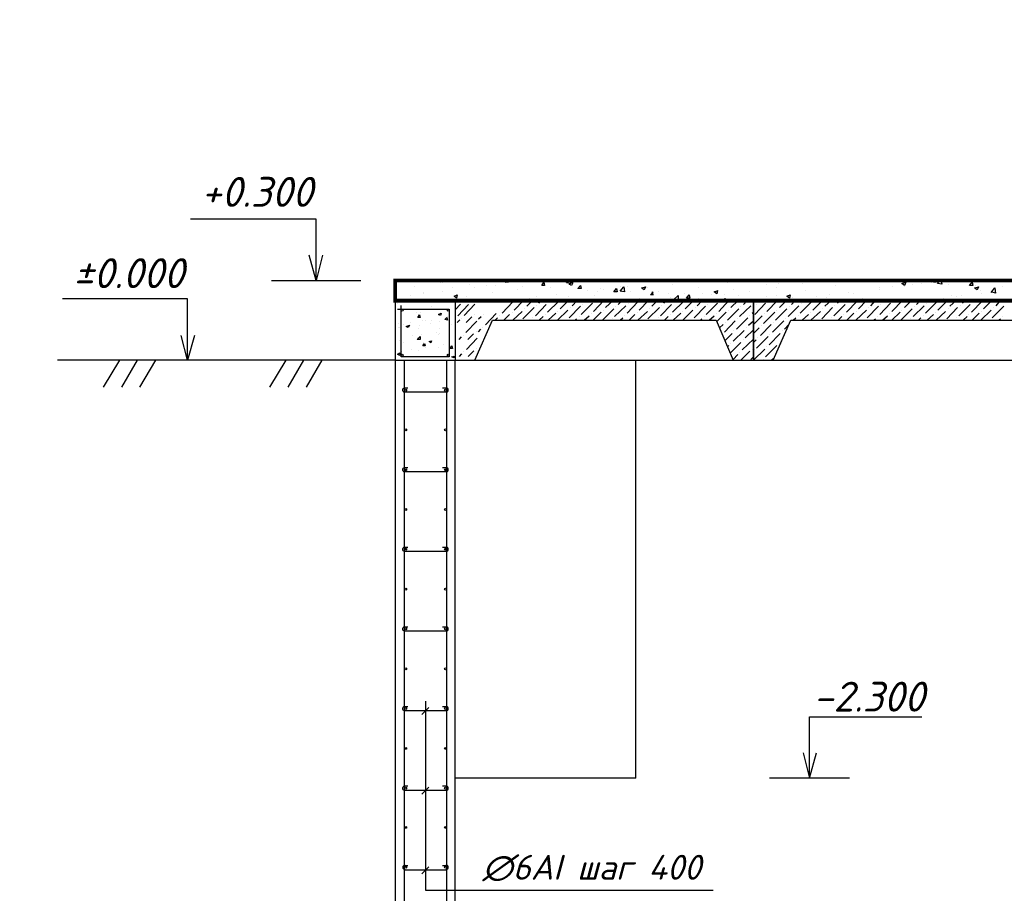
# Model space of a CAD drawing. Extents: x -119078 to 1619993, y 264752 to 340742.
# Tile 101 of 220: x 573802 to 583698, y 316906 to 325684. Entities that reach past the tile are written whole.
import ezdxf

# ---------------------------------------------------------------- set-up
doc = ezdxf.new("R2010")
doc.units = 0
doc.header["$MEASUREMENT"] = 0
for name, color, linetype in [('PDF _Геометрия', 250, 'Continuous'), ('PDF _Текст', 7, 'Continuous'), ('Ярлык', 1, 'Continuous')]:
    doc.layers.add(name, color=color, linetype=linetype)
doc.styles.add('ISO', font='times.ttf')
doc.styles.add('PDF ISOCPEUR Italic', font='isocpeui.ttf')

msp = doc.modelspace()

# ---------------------------------------------------------------- linework, layer by layer
at = {"layer": 'PDF _Геометрия', "color": 7, "lineweight": -3}
for p, q in [((576331.331, 323064.01), (577230.661, 323064.01)), ((578179.663, 322860.805), (577576.397, 322860.805)), ((577576.931, 322840.791), (577576.397, 313259.354)), ((581176.941, 322860.805), (578179.663, 322860.805)), ((581176.941, 322263.889), (581176.941, 322860.805)), ((578554.323, 322663.95), (580802.281, 322663.95)), ((580802.281, 322663.95), (580973.736, 322263.889)), ((577576.397, 322263.889), (574180.553, 322263.889)), ((577576.397, 322263.889), (578376.518, 322263.889)), ((578179.663, 313862.62), (578179.663, 322263.889)), ((579994.221, 318063.254), (579994.221, 322263.889)), ((580973.736, 322263.889), (581176.941, 322263.889)), ((579994.221, 318063.254), (578179.663, 318063.254)), ((582141.141, 318063.254), (581338.251, 318063.254))]:
    msp.add_line(p, q, dxfattribs=at)
for points in [[(576780.996, 323064.01), (576780.996, 323318.017), (576780.996, 323679.976), (575517.313, 323679.976)], [(576844.497, 323318.017), (576780.996, 323064.01), (576711.144, 323318.017)], [(575488.169, 322263.889), (575488.169, 322511.546), (575488.169, 322879.855), (574230.836, 322879.855)], [(578179.663, 322860.805), (578179.663, 322263.889), (578376.518, 322263.889), (578554.323, 322663.95), (578681.326, 322663.95)], [(575558.021, 322511.546), (575488.169, 322263.889), (575424.667, 322511.546)], [(574804.138, 322263.889), (574639.034, 321990.832)], [(574981.943, 322263.889), (574823.189, 321990.832)], [(575166.098, 322263.889), (575007.343, 321990.832)], [(576476.331, 322263.889), (576311.227, 321990.832)], [(576654.136, 322263.889), (576495.382, 321990.832)], [(576838.291, 322263.889), (576679.536, 321990.832)], [(577665.299, 322263.889), (577665.299, 313862.62)], [(578090.761, 322263.889), (578090.761, 313862.62)], [(578376.518, 322263.889), (580973.736, 322263.889)], [(581373.796, 322263.889), (583977.364, 322263.889)], [(578052.66, 321984.482), (578084.41, 321984.482)], [(578052.66, 321184.361), (578084.41, 321184.361)], [(578052.66, 320384.24), (578084.41, 320384.24)], [(578052.66, 319584.119), (578084.41, 319584.119)], [(577843.104, 318701.446), (577912.956, 318771.298)], [(577881.205, 318834.8), (577881.205, 316936.1), (580770.53, 316936.1)], [(578052.66, 318783.998), (578084.41, 318783.998)], [(581739.696, 318063.254), (581739.696, 318317.261), (581739.696, 318679.221), (582870.026, 318679.221)], [(581676.195, 318317.261), (581739.696, 318063.254), (581809.548, 318317.261)], [(578052.66, 317983.877), (578084.41, 317983.877)], [(577843.104, 317901.325), (577912.956, 317971.177)], [(577671.65, 317183.756), (577703.4, 317183.756)], [(578052.66, 317183.756), (578084.41, 317183.756)], [(578084.41, 317139.305), (578065.36, 317139.305), (577671.65, 317139.305)], [(577843.104, 317101.204), (577912.956, 317171.056)]]:
    msp.add_lwpolyline(points, dxfattribs=at)
msp.add_lwpolyline([(594277.332, 322663.95, 0, 0, 0), (594277.332, 323064.01, 38.101, 38.101, 0), (577576.397, 323064.01, 38.101, 38.101, 0), (577576.397, 322860.805, 38.101, 38.101, 0), (594277.332, 322860.805, 0, 0, 0), (593178.754, 322860.805, 0, 0, 0), (593178.754, 322263.889, 0, 0, 0), (593375.609, 322263.889, 0, 0, 0), (593553.414, 322663.95, 0, 0, 0)], format="xyseb", close=True, dxfattribs=at)
at = {"layer": 'PDF _Геометрия', "color": 8, "lineweight": -3, "true_color": 0x767676}
for points in [[(577773.252, 323051.31), (577773.252, 323051.31)], [(578033.609, 323038.61), (578033.609, 323038.61)], [(578046.309, 323038.61), (578046.309, 323038.61)], [(578319.367, 323025.909), (578319.367, 323025.909)], [(578446.37, 323044.96), (578446.37, 323044.96)], [(578605.124, 323064.01), (578617.824, 323051.31), (578624.174, 323064.01)], [(578706.727, 323064.01), (578713.077, 323044.96), (578681.326, 323044.96), (578694.026, 323064.01)], [(578687.676, 323038.61), (578687.676, 323038.61)], [(579335.393, 323064.01), (579341.743, 323032.259), (579297.292, 323038.61), (579316.343, 323064.01)], [(579360.794, 323038.61), (579348.093, 323013.209), (579322.693, 323025.909), (579360.794, 323044.96)], [(579335.393, 323051.31), (579335.393, 323051.31)], [(580154.564, 323051.31), (580154.564, 323051.31)], [(580205.366, 323051.31), (580205.366, 323051.31)], [(580364.12, 323019.559), (580364.12, 323019.559)], [(580630.827, 323057.66), (580630.827, 323057.66)], [(580916.584, 323038.61), (580916.584, 323038.61)], [(581303.944, 323019.559), (581303.944, 323019.559)], [(581430.948, 323032.259), (581430.948, 323032.259)], [(581621.453, 323057.66), (581621.453, 323057.66)], [(581665.904, 323032.259), (581665.904, 323032.259)], [(581951.661, 323064.01), (581964.362, 323051.31), (581970.712, 323064.01)], [(582319.971, 323057.66), (582319.971, 323057.66)], [(582593.028, 323044.96), (582593.028, 323044.96)], [(582770.833, 323025.909), (582770.833, 323025.909)], [(582866.085, 323032.259), (582866.085, 323032.259)], [(582961.338, 323038.61), (582961.338, 323038.61)], [(583012.139, 323064.01), (583012.139, 323044.96), (582986.738, 323044.96), (582999.439, 323064.01)], [(583062.94, 323064.01), (583069.29, 323025.909), (583024.839, 323032.259), (583050.24, 323064.01)], [(583139.142, 323019.559), (583139.142, 323019.559)], [(577773.252, 323006.859), (577773.252, 323006.859)], [(577855.804, 322943.357), (577855.804, 322943.357)], [(577855.804, 322930.657), (577855.804, 322930.657)], [(578046.309, 322956.057), (578046.309, 322956.057)], [(578147.912, 322994.158), (578147.912, 322994.158)], [(578370.168, 322994.158), (578370.168, 322994.158)], [(578497.171, 323013.209), (578497.171, 323013.209)], [(578554.323, 322943.357), (578554.323, 322943.357)], [(578586.073, 323013.209), (578586.073, 323013.209)], [(578808.329, 322975.108), (578808.329, 322975.108)], [(578859.131, 323006.859), (578859.131, 323006.859)], [(579068.686, 323013.209), (579068.686, 323013.209)], [(579132.188, 322994.158), (579132.188, 322994.158)], [(579195.689, 322924.307), (579195.689, 322924.307)], [(579405.245, 322981.458), (579405.245, 322981.458)], [(579513.198, 322962.408), (579513.198, 322962.408)], [(579608.45, 322949.707), (579608.45, 322949.707)], [(579640.201, 322981.458), (579640.201, 322981.458)], [(579671.952, 322968.758), (579671.952, 322968.758)], [(579837.056, 323006.859), (579837.056, 323006.859)], [(579849.756, 322949.707), (579849.756, 322949.707)], [(579906.908, 323000.509), (579906.908, 323000.509)], [(579945.009, 322956.057), (579945.009, 322956.057)], [(580110.113, 322987.808), (580110.113, 322987.808)], [(580173.615, 322917.956), (580141.864, 322917.956), (580167.265, 322949.707)], [(580167.265, 322917.956), (580160.915, 322949.707)], [(580218.066, 322949.707), (580218.066, 322949.707)], [(580326.019, 322937.007), (580326.019, 322937.007)], [(580484.773, 322937.007), (580484.773, 322937.007)], [(580624.477, 322987.808), (580624.477, 322987.808)], [(580662.578, 322930.657), (580662.578, 322930.657)], [(580757.83, 322924.307), (580757.83, 322924.307)], [(580814.982, 322962.408), (580808.631, 322930.657), (580783.231, 322949.707), (580821.332, 322962.408)], [(580789.581, 322949.707), (580789.581, 322949.707)], [(580884.833, 322924.307), (580884.833, 322924.307)], [(580980.086, 322975.108), (580980.086, 322975.108)], [(581138.84, 322956.057), (581138.84, 322956.057)], [(581405.547, 322994.158), (581405.547, 322994.158)], [(581704.005, 322962.408), (581704.005, 322962.408)], [(582002.463, 323013.209), (582002.463, 323013.209)], [(582129.466, 322943.357), (582129.466, 322943.357)], [(582180.267, 322930.657), (582180.267, 322930.657)], [(582440.624, 322968.758), (582440.624, 322968.758)], [(582446.974, 322987.808), (582446.974, 322987.808)], [(582573.977, 323000.509), (582573.977, 323000.509)], [(582694.631, 323000.509), (582694.631, 323000.509)], [(583405.849, 323013.209), (583405.849, 323013.209)], [(583463.001, 322962.408), (583463.001, 322962.408)], [(583469.351, 322937.007), (583469.351, 322937.007)], [(583564.603, 322943.357), (583602.704, 322987.808), (583609.054, 322937.007), (583564.603, 322949.707)], [(583596.354, 322956.057), (583596.354, 322956.057)], [(583678.906, 323000.509), (583678.906, 323000.509)], [(577601.798, 322829.054), (577601.798, 322829.054)], [(577728.801, 322911.606), (577728.801, 322911.606)], [(578027.259, 322867.155), (578027.259, 322867.155)], [(578179.663, 322767.951), (578233.639, 322825.102)], [(578204.737, 322709.25), (578312.69, 322823.553)], [(578269.117, 322710.799), (578377.07, 322825.102)], [(578287.616, 322905.256), (578287.616, 322905.256)], [(578293.805, 322860.805), (578297.578, 322864.8)], [(578325.717, 322854.455), (578325.717, 322854.455)], [(578591.509, 322860.805), (578592.265, 322861.605)], [(578649.575, 322733.802), (578757.528, 322848.105)], [(578770.228, 322765.552), (578865.481, 322860.805)], [(578871.831, 322879.855), (578871.831, 322879.855)], [(578897.232, 322860.805), (578897.232, 322867.155), (578928.982, 322879.855), (578922.632, 322860.805)], [(578897.232, 322803.653), (578954.383, 322860.805)], [(578986.134, 322708.401), (579094.087, 322822.704)], [(578998.834, 322898.906), (578998.834, 322898.906)], [(579017.885, 322835.404), (579043.285, 322860.805)], [(579106.787, 322746.502), (579221.09, 322854.455)], [(579119.487, 322848.105), (579119.487, 322848.105)], [(579233.79, 322778.253), (579316.343, 322860.805)], [(579316.343, 322898.906), (579316.343, 322898.906)], [(579329.043, 322879.855), (579329.043, 322879.855)], [(579354.444, 322810.004), (579405.245, 322860.805)], [(579443.346, 322721.101), (579557.649, 322835.404)], [(579456.046, 322822.704), (579456.046, 322822.704)], [(579481.447, 322848.105), (579494.147, 322860.805)], [(579570.349, 322752.852), (579671.952, 322860.805)], [(579583.049, 322911.606), (579583.049, 322911.606)], [(579583.049, 322854.455), (579583.049, 322854.455)], [(579691.002, 322790.953), (579767.204, 322860.805)], [(579818.006, 322822.704), (579856.107, 322860.805)], [(579906.908, 322733.802), (580014.861, 322848.105)], [(579919.608, 322835.404), (579919.608, 322835.404)], [(579938.659, 322854.455), (579945.009, 322860.805)], [(580027.561, 322886.206), (580027.561, 322886.206)], [(580027.561, 322765.552), (580122.814, 322860.805)], [(580148.214, 322867.155), (580148.214, 322867.155)], [(580154.564, 322803.653), (580211.716, 322860.805)], [(580243.467, 322708.401), (580351.419, 322822.704)], [(580275.218, 322835.404), (580300.618, 322860.805)], [(580338.719, 322892.556), (580338.719, 322892.556)], [(580364.12, 322746.502), (580478.423, 322854.455)], [(580376.82, 322848.105), (580376.82, 322848.105)], [(580491.123, 322778.253), (580573.675, 322860.805)], [(580611.776, 322810.004), (580662.578, 322860.805)], [(580624.477, 322886.206), (580624.477, 322886.206)], [(580700.679, 322721.101), (580814.982, 322835.404)], [(580713.379, 322822.704), (580713.379, 322822.704)], [(580738.78, 322848.105), (580751.48, 322860.805)], [(580827.682, 322752.852), (580929.285, 322860.805)], [(580834.032, 322854.455), (580834.032, 322854.455)], [(580878.483, 322860.805), (580891.184, 322886.206), (580897.534, 322860.805)], [(580948.335, 322790.953), (581024.537, 322860.805)], [(581030.887, 322911.606), (581030.887, 322911.606)], [(581075.338, 322822.704), (581113.439, 322860.805)], [(581176.941, 322835.404), (581176.941, 322835.404)], [(581189.641, 322721.101), (581297.594, 322835.404)], [(581202.342, 322822.704), (581202.342, 322822.704)], [(581221.392, 322848.105), (581240.443, 322860.805)], [(581303.944, 322898.906), (581303.944, 322898.906)], [(581310.294, 322752.852), (581418.247, 322860.805)], [(581322.995, 322854.455), (581322.995, 322854.455)], [(581405.547, 322911.606), (581405.547, 322911.606)], [(581437.298, 322790.953), (581507.15, 322860.805)], [(581557.951, 322822.704), (581596.052, 322860.805)], [(581570.651, 322892.556), (581570.651, 322892.556)], [(581646.853, 322733.802), (581761.156, 322848.105)], [(581659.554, 322835.404), (581659.554, 322835.404)], [(581684.954, 322854.455), (581684.954, 322860.805)], [(581773.857, 322765.552), (581869.109, 322860.805)], [(581811.958, 322898.906), (581811.958, 322898.906)], [(581843.708, 322879.855), (581843.708, 322879.855)], [(581894.51, 322803.653), (581958.011, 322860.805)], [(581913.56, 322892.556), (581913.56, 322892.556)], [(581938.961, 322917.956), (581938.961, 322917.956)], [(581983.412, 322708.401), (582097.715, 322822.704)], [(582021.513, 322835.404), (582046.914, 322860.805)], [(582110.415, 322746.502), (582218.368, 322854.455)], [(582116.766, 322867.155), (582116.766, 322867.155)], [(582116.766, 322848.105), (582116.766, 322848.105)], [(582231.068, 322778.253), (582313.621, 322860.805)], [(582250.119, 322860.805), (582243.769, 322867.155), (582275.52, 322879.855), (582275.52, 322860.805)], [(582358.072, 322810.004), (582402.523, 322860.805)], [(582446.974, 322721.101), (582554.927, 322835.404)], [(582453.324, 322822.704), (582453.324, 322822.704)], [(582478.725, 322848.105), (582497.775, 322860.805)], [(582567.627, 322752.852), (582675.58, 322860.805)], [(582580.328, 322854.455), (582580.328, 322854.455)], [(582694.631, 322790.953), (582764.482, 322860.805)], [(582815.284, 322822.704), (582853.385, 322860.805)], [(582866.085, 322860.805), (582866.085, 322860.805)], [(582904.186, 322733.802), (583018.489, 322848.105)], [(582916.886, 322835.404), (582916.886, 322835.404)], [(582942.287, 322854.455), (582942.287, 322860.805)], [(582954.987, 322867.155), (582954.987, 322867.155)], [(582954.987, 322867.155), (582954.987, 322867.155)], [(583031.189, 322765.552), (583126.442, 322860.805)], [(583081.991, 322886.206), (583081.991, 322886.206)], [(583151.842, 322803.653), (583215.344, 322860.805)], [(583164.543, 322911.606), (583164.543, 322911.606)], [(583215.344, 322905.256), (583215.344, 322905.256)], [(583240.745, 322708.401), (583355.048, 322822.704)], [(583272.496, 322911.606), (583272.496, 322911.606)], [(583278.846, 322835.404), (583304.246, 322860.805)], [(583367.748, 322746.502), (583475.701, 322854.455)], [(583374.098, 322848.105), (583374.098, 322848.105)], [(583488.401, 322778.253), (583570.953, 322860.805)], [(583615.405, 322810.004), (583659.856, 322860.805)], [(577706.576, 322773.657), (577706.576, 322773.657)], [(577789.128, 322741.906), (577789.128, 322741.906)], [(577827.229, 322741.906), (577827.229, 322741.906)], [(577941.532, 322805.408), (577941.532, 322805.408)], [(578011.384, 322780.007), (578011.384, 322780.007)], [(578024.084, 322773.657), (578024.084, 322773.657)], [(578370.72, 322723.5), (578370.72, 322723.5)], [(578458.911, 322721.901), (578458.911, 322721.901)], [(578482.289, 322617.516), (578590.242, 322731.819)], [(578751.178, 322746.502), (578751.178, 322746.502)], [(578757.528, 322663.95), (578852.78, 322752.852)], [(578859.131, 322676.65), (578973.434, 322790.953)], [(578871.831, 322778.253), (578871.831, 322778.253)], [(578998.834, 322810.004), (578998.834, 322810.004)], [(579113.137, 322663.95), (579189.339, 322733.802)], [(579208.39, 322663.95), (579309.992, 322765.552)], [(579208.39, 322752.852), (579208.39, 322752.852)], [(579322.693, 322689.35), (579436.996, 322803.653)], [(579335.393, 322790.953), (579335.393, 322790.953)], [(579544.948, 322733.802), (579544.948, 322733.802)], [(579563.999, 322663.95), (579646.551, 322746.502)], [(579659.251, 322663.95), (579773.554, 322778.253)], [(579671.952, 322765.552), (579671.952, 322765.552)], [(579779.905, 322702.051), (579894.208, 322810.004)], [(579792.605, 322803.653), (579792.605, 322803.653)], [(580008.511, 322746.502), (580008.511, 322746.502)], [(580014.861, 322663.95), (580110.113, 322752.852)], [(580116.463, 322676.65), (580230.766, 322790.953)], [(580129.164, 322778.253), (580129.164, 322778.253)], [(580256.167, 322810.004), (580256.167, 322810.004)], [(580370.47, 322663.95), (580446.672, 322733.802)], [(580465.722, 322663.95), (580567.325, 322765.552)], [(580465.722, 322752.852), (580465.722, 322752.852)], [(580580.025, 322689.35), (580694.328, 322803.653)], [(580592.726, 322790.953), (580592.726, 322790.953)], [(580802.281, 322733.802), (580802.281, 322733.802)], [(580808.631, 322651.249), (580903.884, 322746.502)], [(580916.584, 322663.95), (581030.887, 322778.253)], [(580929.285, 322765.552), (580929.285, 322765.552)], [(581037.237, 322702.051), (581151.54, 322810.004)], [(581049.938, 322803.653), (581049.938, 322803.653)], [(581164.241, 322733.802), (581176.941, 322746.502)], [(581278.544, 322632.199), (581392.847, 322746.502)], [(581291.244, 322733.802), (581291.244, 322733.802)], [(581399.197, 322663.95), (581513.5, 322778.253)], [(581411.897, 322765.552), (581411.897, 322765.552)], [(581526.2, 322702.051), (581634.153, 322810.004)], [(581538.9, 322803.653), (581538.9, 322803.653)], [(581748.456, 322746.502), (581748.456, 322746.502)], [(581754.806, 322663.95), (581850.059, 322752.852)], [(581862.759, 322676.65), (581970.712, 322790.953)], [(581875.459, 322778.253), (581875.459, 322778.253)], [(581996.112, 322810.004), (581996.112, 322810.004)], [(582116.766, 322663.95), (582186.617, 322733.802)], [(582205.668, 322663.95), (582313.621, 322765.552)], [(582212.018, 322752.852), (582212.018, 322752.852)], [(582319.971, 322689.35), (582434.274, 322803.653)], [(582332.671, 322790.953), (582332.671, 322790.953)], [(582548.577, 322733.802), (582548.577, 322733.802)], [(582567.627, 322663.95), (582650.179, 322746.502)], [(582656.53, 322663.95), (582770.833, 322778.253)], [(582669.23, 322765.552), (582669.23, 322765.552)], [(582783.533, 322702.051), (582891.486, 322810.004)], [(582796.233, 322803.653), (582796.233, 322803.653)], [(583005.789, 322746.502), (583005.789, 322746.502)], [(583012.139, 322663.95), (583107.391, 322752.852)], [(583120.092, 322676.65), (583228.044, 322790.953)], [(583132.792, 322778.253), (583132.792, 322778.253)], [(583253.445, 322810.004), (583253.445, 322810.004)], [(583374.098, 322663.95), (583443.95, 322733.802)], [(583463.001, 322663.95), (583564.603, 322765.552)], [(583469.351, 322752.852), (583469.351, 322752.852)], [(583577.304, 322689.35), (583691.607, 322803.653)], [(583590.004, 322790.953), (583590.004, 322790.953)], [(577604.973, 322627.603), (577604.973, 322627.603)], [(577630.374, 322716.505), (577630.374, 322716.505)], [(577731.976, 322640.303), (577731.976, 322640.303)], [(577846.279, 322659.354), (577846.279, 322659.354)], [(577878.03, 322659.354), (577878.03, 322659.354)], [(577935.182, 322627.603), (577935.182, 322627.603)], [(577941.532, 322665.704), (577941.532, 322665.704)], [(578017.734, 322646.653), (578017.734, 322646.653)], [(578081.235, 322684.754), (578081.235, 322684.754)], [(578100.286, 322697.455), (578100.286, 322697.455)], [(578199.265, 322640.947), (578224.666, 322666.348)], [(578243.716, 322685.399), (578243.716, 322685.399)], [(578287.387, 322540.452), (578395.34, 322654.755)], [(578288.167, 322640.947), (578345.319, 322698.099)], [(578414.46, 322677.45), (578439.861, 322702.851)], [(578579.723, 322663.95), (578605.124, 322689.35)], [(578624.174, 322708.401), (578624.174, 322708.401)], [(578668.626, 322663.95), (578725.777, 322721.101)], [(578935.333, 322663.95), (578941.683, 322663.95)], [(578960.733, 322689.35), (578960.733, 322689.35)], [(579024.235, 322663.95), (579062.336, 322702.051)], [(579087.737, 322721.101), (579087.737, 322721.101)], [(579297.292, 322663.95), (579297.292, 322663.95)], [(579386.194, 322663.95), (579398.895, 322676.65)], [(579424.295, 322702.051), (579424.295, 322702.051)], [(579475.097, 322663.95), (579525.898, 322708.401)], [(579760.854, 322676.65), (579760.854, 322676.65)], [(579837.056, 322663.95), (579862.457, 322689.35)], [(579881.507, 322708.401), (579881.507, 322708.401)], [(579925.958, 322663.95), (579983.11, 322721.101)], [(580192.665, 322663.95), (580199.016, 322663.95)], [(580218.066, 322689.35), (580218.066, 322689.35)], [(580281.568, 322663.95), (580319.669, 322702.051)], [(580345.069, 322721.101), (580345.069, 322721.101)], [(580554.625, 322663.95), (580554.625, 322663.95)], [(580643.527, 322663.95), (580656.227, 322676.65)], [(580681.628, 322702.051), (580681.628, 322702.051)], [(580732.429, 322663.95), (580783.231, 322708.401)], [(580884.833, 322543.297), (580992.786, 322657.6)], [(580891.184, 322644.899), (580891.184, 322644.899)], [(581005.487, 322575.047), (581119.79, 322689.35)], [(581018.187, 322676.65), (581018.187, 322676.65)], [(581126.14, 322613.148), (581176.941, 322657.6)], [(581138.84, 322708.401), (581138.84, 322708.401)], [(581176.941, 322619.499), (581265.843, 322708.401)], [(581367.446, 322543.297), (581481.749, 322657.6)], [(581380.146, 322644.899), (581380.146, 322644.899)], [(581500.799, 322676.65), (581500.799, 322676.65)], [(581577.001, 322663.95), (581602.402, 322689.35)], [(581627.803, 322708.401), (581627.803, 322708.401)], [(581665.904, 322663.95), (581729.405, 322721.101)], [(581938.961, 322663.95), (581938.961, 322663.95)], [(581964.362, 322689.35), (581964.362, 322689.35)], [(582027.863, 322663.95), (582065.964, 322702.051)], [(582085.015, 322721.101), (582085.015, 322721.101)], [(582300.92, 322663.95), (582300.92, 322663.95)], [(582383.472, 322663.95), (582402.523, 322676.65)], [(582421.573, 322702.051), (582421.573, 322702.051)], [(582472.375, 322663.95), (582523.176, 322708.401)], [(582758.132, 322676.65), (582758.132, 322676.65)], [(582834.334, 322663.95), (582859.735, 322689.35)], [(582885.136, 322708.401), (582885.136, 322708.401)], [(582923.237, 322663.95), (582986.738, 322721.101)], [(583196.294, 322663.95), (583196.294, 322663.95)], [(583221.694, 322689.35), (583221.694, 322689.35)], [(583285.196, 322663.95), (583323.297, 322702.051)], [(583342.347, 322721.101), (583342.347, 322721.101)], [(583558.253, 322663.95), (583558.253, 322663.95)], [(583640.805, 322663.95), (583659.856, 322676.65)], [(583678.906, 322702.051), (583678.906, 322702.051)], [(577604.973, 322595.852), (577604.973, 322595.852)], [(577624.023, 322589.502), (577624.023, 322589.502)], [(577655.774, 322621.253), (577655.774, 322621.253)], [(577808.178, 322583.152), (577808.178, 322583.152)], [(577820.879, 322614.903), (577820.879, 322614.903)], [(577985.983, 322538.701), (577985.983, 322538.701)], [(578017.734, 322576.802), (578017.734, 322576.802)], [(578024.084, 322526), (578024.084, 322526)], [(578138.387, 322621.253), (578138.387, 322621.253)], [(578306.437, 322470.601), (578363.589, 322527.752)], [(578388.99, 322553.153), (578388.99, 322553.153)], [(578412.438, 322547.664), (578437.838, 322573.065)], [(578456.889, 322592.116), (578456.889, 322592.116)], [(580834.032, 322587.748), (580872.133, 322619.499)], [(580891.184, 322460.744), (580961.035, 322530.596)], [(580973.736, 322454.394), (581081.689, 322562.347)], [(580980.086, 322555.997), (580980.086, 322555.997)], [(581094.389, 322486.145), (581176.941, 322568.697)], [(581107.089, 322587.748), (581107.089, 322587.748)], [(581176.941, 322530.596), (581234.093, 322587.748)], [(581246.793, 322511.546), (581354.746, 322619.499)], [(581253.143, 322613.148), (581253.143, 322613.148)], [(581335.695, 322416.293), (581443.648, 322530.596)], [(581469.049, 322555.997), (581469.049, 322555.997)], [(581488.099, 322575.047), (581532.55, 322619.499)], [(577617.673, 322462.499), (577617.673, 322462.499)], [(577655.774, 322443.448), (577655.774, 322443.448)], [(577744.677, 322506.95), (577744.677, 322506.95)], [(577801.828, 322487.899), (577801.828, 322487.899)], [(577820.879, 322487.899), (577820.879, 322487.899)], [(577839.929, 322519.65), (577839.929, 322519.65)], [(577858.98, 322437.098), (577858.98, 322437.098)], [(578011.384, 322519.65), (578011.384, 322519.65)], [(578217.535, 322470.601), (578242.936, 322496.001)], [(578261.986, 322515.052), (578261.986, 322515.052)], [(578291.446, 322370.111), (578399.398, 322484.414)], [(580941.985, 322333.741), (581049.938, 322441.694)], [(580948.335, 322428.994), (580948.335, 322428.994)], [(581062.638, 322365.492), (581176.941, 322473.445)], [(581075.338, 322467.095), (581075.338, 322467.095)], [(581176.941, 322441.694), (581202.342, 322467.095)], [(581208.692, 322384.542), (581322.995, 322498.845)], [(581221.392, 322486.145), (581221.392, 322486.145)], [(581342.045, 322517.896), (581342.045, 322517.896)], [(581437.298, 322428.994), (581437.298, 322428.994)], [(581456.348, 322454.394), (581462.698, 322460.744)], [(577617.673, 322335.495), (577617.673, 322335.495)], [(577643.074, 322354.546), (577643.074, 322354.546)], [(577738.326, 322367.246), (577738.326, 322367.246)], [(577814.528, 322360.896), (577814.528, 322360.896)], [(577884.38, 322386.297), (577884.38, 322386.297)], [(578011.384, 322392.647), (578011.384, 322392.647)], [(578062.185, 322424.398), (578062.185, 322424.398)], [(578125.686, 322418.047), (578125.686, 322418.047)], [(578266.045, 322344.711), (578266.045, 322344.711)], [(578310.496, 322300.259), (578367.647, 322357.411)], [(578393.048, 322382.812), (578393.048, 322382.812)], [(580916.584, 322397.243), (580929.285, 322409.943)], [(581037.237, 322340.091), (581037.237, 322340.091)], [(581049.938, 322263.889), (581138.84, 322352.792)], [(581164.241, 322371.842), (581164.241, 322371.842)], [(581176.941, 322263.889), (581291.244, 322371.842)], [(581189.641, 322365.492), (581189.641, 322365.492)], [(581297.594, 322295.64), (581411.897, 322409.943)], [(581310.294, 322397.243), (581310.294, 322397.243)], [(577789.128, 322259.293), (577789.128, 322259.293)], [(578005.033, 322265.643), (578005.033, 322265.643)], [(578011.384, 322297.394), (578011.384, 322297.394)], [(578024.084, 322265.643), (578024.084, 322265.643)], [(578119.336, 322278.344), (578119.336, 322278.344)], [(578221.594, 322300.259), (578246.994, 322325.66)], [(580973.736, 322270.239), (581018.187, 322321.041)], [(581151.54, 322270.239), (581176.941, 322295.64)], [(581278.544, 322270.239), (581278.544, 322270.239)], [(581354.746, 322263.889), (581380.146, 322282.94)]]:
    msp.add_lwpolyline(points, dxfattribs=at)
for points in [[(579068.686, 323044.96), (579075.036, 323013.209), (579049.636, 323013.209)], [(582707.331, 323044.96), (582694.631, 323013.209), (582669.23, 323032.259)], [(583374.098, 323044.96), (583380.448, 323013.209), (583348.698, 323013.209)], [(579436.996, 323013.209), (579443.346, 322981.458), (579411.595, 322981.458)], [(579798.955, 322981.458), (579805.305, 322949.707), (579773.554, 322949.707)], [(579881.507, 322949.707), (579837.056, 322956.057), (579875.157, 323000.509)], [(580091.063, 323000.509), (580078.362, 322968.758), (580052.962, 322987.808)], [(583437.6, 323000.509), (583424.9, 322968.758), (583399.499, 322987.808)], [(578198.713, 322917.956), (578192.363, 322886.206), (578166.963, 322905.256)], [(580421.271, 322867.155), (580376.82, 322873.505), (580421.271, 322911.606)], [(580529.224, 322917.956), (580535.574, 322886.206), (580503.823, 322886.206)], [(581545.251, 322917.956), (581538.9, 322886.206), (581513.5, 322905.256)], [(578036.784, 322735.556), (578030.434, 322710.155), (578011.384, 322722.855)], [(577820.879, 322716.505), (577827.229, 322691.105), (577801.828, 322691.105)], [(578093.936, 322691.105), (578100.286, 322665.704), (578074.885, 322672.054)], [(577719.276, 322614.903), (577706.576, 322589.502), (577687.525, 322602.202)], [(577827.229, 322468.849), (577795.478, 322468.849), (577827.229, 322500.6)], [(577871.68, 322430.748), (577878.03, 322405.347), (577852.629, 322405.347)], [(577941.532, 322456.148), (577935.182, 322437.098), (577916.131, 322449.798)], [(577624.023, 322335.495), (577617.673, 322310.095), (577598.623, 322322.795)], [(578144.737, 322405.347), (578151.087, 322379.946), (578125.686, 322379.946)], [(578170.138, 322303.744), (578163.787, 322284.694), (578144.737, 322297.394)]]:
    msp.add_lwpolyline(points, close=True, dxfattribs=at)
at = {"layer": 'PDF _Геометрия', "color": 7, "lineweight": -3}
msp.add_lwpolyline([(583799.559, 322663.95), (583977.364, 322263.889), (584174.219, 322263.889), (584174.219, 322860.805), (581176.941, 322860.805), (581176.941, 322263.889), (581373.796, 322263.889), (581551.601, 322663.95)], close=True, dxfattribs=at)
at = {"layer": 'PDF _Геометрия', "color": 1, "lineweight": -3}
for points in [[(577598.623, 322773.657), (578119.336, 322773.657), (578119.336, 322297.394), (577636.724, 322297.394), (577636.724, 322811.758)], [(577881.205, 317761.622), (577881.205, 317761.622)]]:
    msp.add_lwpolyline(points, dxfattribs=at)
at = {"layer": 'PDF _Геометрия', "color": 7, "lineweight": -3}
for points in [[(578084.41, 321940.031), (578065.36, 321940.031), (577671.65, 321940.031, -0.92826397), (577671.65, 321984.482), (577703.4, 321984.482)], [(578084.41, 321139.91), (578065.36, 321139.91), (577671.65, 321139.91, -0.92826397), (577671.65, 321184.361), (577703.4, 321184.361)], [(578084.41, 320339.789), (578065.36, 320339.789), (577671.65, 320339.789, -0.92826397), (577671.65, 320384.24), (577703.4, 320384.24)], [(578084.41, 319539.668), (578065.36, 319539.668), (577671.65, 319539.668, -0.92826397), (577671.65, 319584.119), (577703.4, 319584.119)], [(578084.41, 318739.547), (578065.36, 318739.547), (577671.65, 318739.547, -0.92826397), (577671.65, 318783.998), (577703.4, 318783.998)], [(578084.41, 317939.426), (578065.36, 317939.426), (577671.65, 317939.426, -0.92826397), (577671.65, 317983.877), (577703.4, 317983.877)]]:
    msp.add_lwpolyline(points, format="xyb", dxfattribs=at)
at = {"layer": 'PDF _Геометрия', "color": 1, "lineweight": -3}
for centre in [(577646.25, 322764.133), (578109.813, 322764.133), (577646.25, 322313.271), (578109.813, 322313.271)]:
    msp.add_circle(centre, 9.524, dxfattribs=at)
at = {"layer": 'PDF _Геометрия', "color": 7, "lineweight": -3}
for centre in [(577681.176, 321962.258), (578081.237, 321962.258), (577681.176, 321562.197), (578081.237, 321562.197), (577681.176, 321162.137), (578081.237, 321162.137), (577681.176, 320762.076), (578081.237, 320762.076), (577681.176, 320362.016), (578081.237, 320362.016), (577681.176, 319961.956), (578081.237, 319961.956), (577681.176, 319561.895), (578081.237, 319561.895), (577681.176, 319161.835), (578081.237, 319161.835), (577681.176, 318761.774), (578081.237, 318761.774), (577681.176, 318361.714), (578081.237, 318361.714), (577681.176, 317961.653), (578081.237, 317961.653), (577681.176, 317567.943), (578081.237, 317567.943), (577681.176, 317167.883), (578081.237, 317167.883)]:
    msp.add_circle(centre, 9.524, dxfattribs=at)
for centre, start, end in [((578087.587, 321962.256), 274.261115, 85.738885), ((578087.587, 321162.135), 274.261115, 85.738885), ((578087.587, 320362.014), 274.261115, 85.738885), ((578087.587, 319561.893), 274.261115, 85.738885), ((578087.587, 318761.772), 274.261115, 85.738885), ((578087.587, 317961.651), 274.261115, 85.738885), ((577674.823, 317167.882), 94.2611149, 265.738885), ((578087.587, 317167.88), 274.261115, 85.738885)]:
    msp.add_arc(centre, 22.224, start, end, dxfattribs=at)

# ---------------------------------------------------------------- texts
at = {"layer": 'PDF _Текст', "lineweight": 30, "style": 'PDF ISOCPEUR Italic'}
for s, insert, char_height, attachment_point in [('+0.300', (575625.266, 323803.845), 299.9959, 7), ('±0.000', (574338.789, 322986.909), 299.9959, 7), ('-2.300', (582895.427, 318731.616), 299.9959, 9), ('∅6АI шаг 400', (578452.72, 317025.981), 249.99723, 7)]:
    msp.add_mtext(s, dxfattribs=dict(at, insert=insert, char_height=char_height, attachment_point=attachment_point))
at = {"layer": 'Ярлык', "color": 165, "lineweight": 50, "char_height": 253.56783, "attachment_point": 1, "style": 'ISO'}
for s, insert, width in [('\\pi5485.19957;{\\fISOCPEUR|b0|i1|c204|p34;\\H2.7606x;\\C167;\\c8277566;ООО  \\fISOCPEUR|b0|i1|c0|p34;"UNIVER  PRO STILE"\\fISOCPEUR|b1|i1|c204|p34;\\Q15;\\T1.25; \\fArial|b1|i0|c204|p34;\\H0.36224x;\\T1.15;   \\fArial|b0|i0|c204|p34;\\T1;          }', (-90957.556, 325671.286), 25625.47242), ('\\pi5485.19957;{\\fISOCPEUR|b0|i1|c204|p34;\\H2.7606x;\\C167;\\c8277566;ООО  \\fISOCPEUR|b0|i1|c0|p34;"UNIVER  PRO STILE"\\fISOCPEUR|b1|i1|c204|p34;\\Q15;\\T1.25; \\fArial|b1|i0|c204|p34;\\H0.36224x;\\T1.15;   \\fArial|b0|i0|c204|p34;\\T1;          }', (-41908.934, 325671.286), 25625.47242), ('{\\C167;\\c8277566;             \\P\\P\\pi6540.45083;\\fISOCPEUR|b0|i1|c204|p34;\\H0.98593x;Лицензия  \\fISOCPEUR|b0|i1|c0|p34;№ 072193 \\fISOCPEUR|b0|i1|c204|p34;от \\fISOCPEUR|b0|i1|c0|p34;3 \\fISOCPEUR|b0|i1|c204|p34;апреля \\fISOCPEUR|b0|i1|c0|p34;202\\fISOCPEUR|b0|i1|c204|p34;3г\\fISOCPEUR|b0|i1|c0|p34;. \\P\\pi2223.49782;\\fISOCPEUR|b0|i1|c204|p34;Министерство строительства и жилищно-коммунального хозяйства Республики Узбекистан}', (-89126.802, 324659.709), 19682.04146), ('{\\C167;\\c8277566;             \\P\\P\\pi6540.45083;\\fISOCPEUR|b0|i1|c204|p34;\\H0.98593x;Лицензия  \\fISOCPEUR|b0|i1|c0|p34;№ 072193 \\fISOCPEUR|b0|i1|c204|p34;от \\fISOCPEUR|b0|i1|c0|p34;3 \\fISOCPEUR|b0|i1|c204|p34;апреля \\fISOCPEUR|b0|i1|c0|p34;202\\fISOCPEUR|b0|i1|c204|p34;3г\\fISOCPEUR|b0|i1|c0|p34;. \\P\\pi2223.49782;\\fISOCPEUR|b0|i1|c204|p34;Министерство строительства и жилищно-коммунального хозяйства Республики Узбекистан}', (-40078.181, 324659.709), 19682.04146)]:
    msp.add_mtext(s, dxfattribs=dict(at, insert=insert, width=width))

doc.saveas('drawing.dxf')
